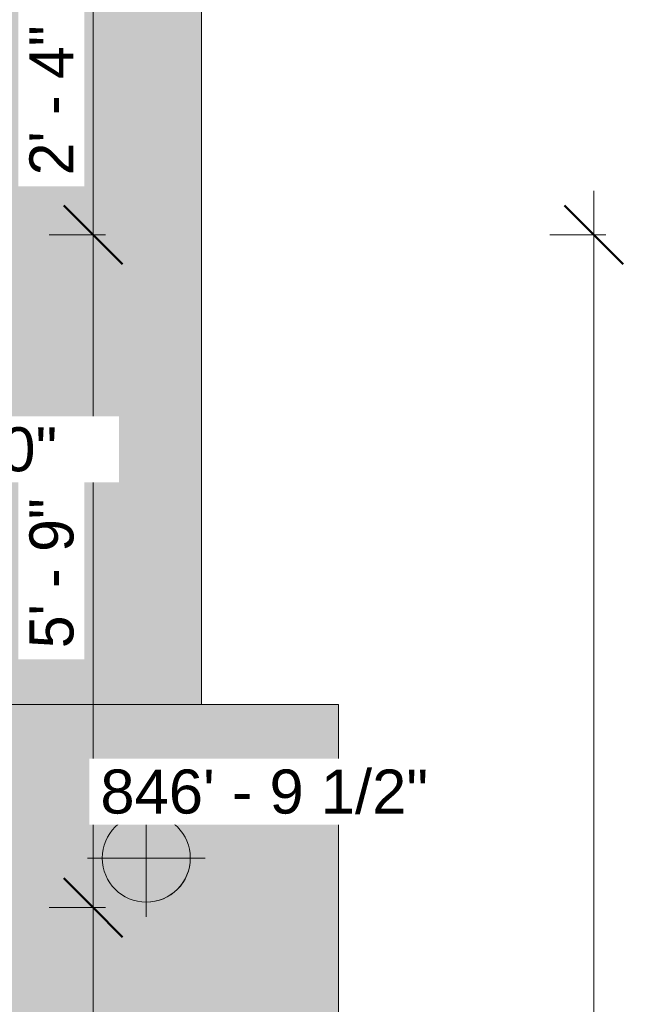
# Model space of a CAD drawing. Header units: inches. Extents: x 1931 to 3173, y 8366 to 8904.
# Tile 48 of 55: x 3110 to 3173, y 8614 to 8715. Entities that reach past the tile are written whole.
import ezdxf

# ---------------------------------------------------------------- set-up
doc = ezdxf.new("R2010")
doc.units = ezdxf.units.IN
doc.header["$MEASUREMENT"] = 0
for name, color, linetype, lineweight in [('A-ANNO-DIMS', 211, 'Continuous', 9), ('A-ANNO-DIMS-48', 211, 'Continuous', 9), ('C-BLDG-PADS', 91, 'Continuous', 9), ('C-TOPO', 7, 'Continuous', 9), ('G-ANNO-DIMS', 111, 'Continuous', 9)]:
    doc.layers.add(name, color=color, linetype=linetype, lineweight=lineweight)
doc.styles.add('Arial', font='arial.ttf', dxfattribs={"height": 4.5})
doc.styles.add('Century Gothic', font='ufonts.com_century-gothic.ttf', dxfattribs={"height": 4.499999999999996})
doc.dimstyles.new('OD__1__Tol__', dxfattribs={"dimscale": 12, "dimtxt": 4.698757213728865, "dimasz": 0.5, "dimexe": 0.375, "dimexo": 0.2500000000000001, "dimgap": 0.06250000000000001, "dimtad": 1, "dimdec": 0, "dimzin": 3, "dimdsep": 46, "dimlunit": 4, "dimtxsty": 'Century Gothic', "dimblk1": 'OBLIQUE', "dimblk2": 'OBLIQUE', "dimsah": 1, "dimcen": 0.09, "dimdle": 0.375, "dimazin": 0, "dimtfac": 1, "dimtdec": 4, "dimtix": 1, "dimtmove": 0, "dimatfit": 3, "dimfxl": 1, "dimtvp": 1, "dimtfill": 1, "dimfrac": 2, "dimtolj": 1, "dimtzin": 0, "dimarcsym": 2})

# ---------------------------------------------------------------- blocks, each defined once
blk = doc.blocks.new('DIMBLOCK9-FLOOR PLAN - BASEMENT')
at = {"layer": 'A-ANNO-DIMS-48', "lineweight": 50}
for p, q in [((3117.535755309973, 8720.444381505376), (3114.535755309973, 8723.444381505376)), ((3117.535755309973, 8720.444381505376), (3120.535755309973, 8717.444381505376)), ((3117.535755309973, 8692.569381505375), (3114.535755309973, 8695.569381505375)), ((3117.535755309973, 8692.569381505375), (3120.535755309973, 8689.569381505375))]:
    blk.add_line(p, q, dxfattribs=at)
at = {"layer": 'A-ANNO-DIMS-48'}
for p, q in [((3118.778395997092, 8720.444381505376), (3113.035755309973, 8720.444381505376)), ((3117.535755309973, 8720.444381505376), (3117.535755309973, 8692.569381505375)), ((3117.535755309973, 8720.444381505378), (3118.778395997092, 8720.444381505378)), ((3118.778395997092, 8692.569381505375), (3113.035755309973, 8692.569381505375)), ((3117.535755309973, 8692.569381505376), (3118.778395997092, 8692.569381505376))]:
    blk.add_line(p, q, dxfattribs=at)
at = {"layer": 'A-ANNO-DIMS-48', "color": 0, "insert": (3111.017836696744, 8698.638327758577), "char_height": 4.499999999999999, "width": 18.88452899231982, "attachment_point": 1, "rotation": 90, "line_spacing_factor": 0.9845015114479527, "style": 'Century Gothic', "bg_fill": 3, "box_fill_scale": 1.25, "bg_fill_color": 256, "bg_fill_true_color": 13158600, "bg_fill_transparency": 0}
blk.add_mtext('2\' - 4"', dxfattribs=at)
blk = doc.blocks.new('_Oblique')
at = {"color": 0, "linetype": 'ByBlock', "lineweight": -2}
blk.add_line((-0.5, -0.5), (0.5, 0.5), dxfattribs=at)
blk = doc.blocks.new('DIMBLOCK10-FLOOR PLAN - BASEMENT')
at = {"layer": 'A-ANNO-DIMS-48', "lineweight": 50}
for p, q in [((3117.535755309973, 8692.569381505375), (3114.535755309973, 8695.569381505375)), ((3117.535755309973, 8692.569381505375), (3120.535755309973, 8689.569381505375)), ((3117.535755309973, 8623.81938150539), (3114.535755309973, 8626.81938150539)), ((3117.535755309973, 8623.81938150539), (3120.535755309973, 8620.81938150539))]:
    blk.add_line(p, q, dxfattribs=at)
at = {"layer": 'A-ANNO-DIMS-48'}
for p, q in [((3118.778395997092, 8692.569381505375), (3113.035755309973, 8692.569381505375)), ((3117.535755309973, 8692.569381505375), (3117.535755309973, 8623.81938150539)), ((3117.535755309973, 8692.569381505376), (3118.778395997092, 8692.569381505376)), ((3118.778395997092, 8623.81938150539), (3113.035755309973, 8623.81938150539)), ((3117.535755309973, 8623.81938150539), (3118.778395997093, 8623.81938150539))]:
    blk.add_line(p, q, dxfattribs=at)
at = {"layer": 'A-ANNO-DIMS-48', "color": 0, "insert": (3111.017836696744, 8650.325827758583), "char_height": 4.499999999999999, "width": 18.88452899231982, "attachment_point": 1, "rotation": 90, "line_spacing_factor": 0.9845015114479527, "style": 'Century Gothic', "bg_fill": 3, "box_fill_scale": 1.25, "bg_fill_color": 256, "bg_fill_true_color": 13158600, "bg_fill_transparency": 0}
blk.add_mtext('5\' - 9"', dxfattribs=at)
blk = doc.blocks.new('DIMBLOCK11-FLOOR PLAN - BASEMENT')
at = {"layer": 'A-ANNO-DIMS-48', "lineweight": 50}
for p, q in [((3117.535755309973, 8623.81938150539), (3114.535755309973, 8626.81938150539)), ((3117.535755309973, 8623.81938150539), (3120.535755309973, 8620.81938150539)), ((3117.535755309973, 8510.319381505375), (3114.535755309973, 8513.319381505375)), ((3117.535755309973, 8510.319381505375), (3120.535755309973, 8507.319381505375))]:
    blk.add_line(p, q, dxfattribs=at)
at = {"layer": 'A-ANNO-DIMS-48'}
for p, q in [((3118.778395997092, 8623.81938150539), (3113.035755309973, 8623.81938150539)), ((3117.535755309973, 8623.81938150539), (3117.535755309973, 8510.319381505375)), ((3117.535755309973, 8623.81938150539), (3118.778395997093, 8623.81938150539)), ((3118.778395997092, 8510.319381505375), (3113.035755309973, 8510.319381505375)), ((3117.535755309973, 8510.319381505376), (3118.778395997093, 8510.319381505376))]:
    blk.add_line(p, q, dxfattribs=at)
at = {"layer": 'A-ANNO-DIMS-48', "color": 0, "insert": (3111.017836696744, 8559.200827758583), "char_height": 4.499999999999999, "width": 18.88452899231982, "attachment_point": 1, "rotation": 90, "line_spacing_factor": 0.9845015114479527, "style": 'Century Gothic', "bg_fill": 3, "box_fill_scale": 1.25, "bg_fill_color": 256, "bg_fill_true_color": 13158600, "bg_fill_transparency": 0}
blk.add_mtext('9\' - 6"', dxfattribs=at)
blk = doc.blocks.new('DIMBLOCK24-FLOOR PLAN - BASEMENT')
at = {"layer": 'A-ANNO-DIMS-48'}
for p, q in [((3168.670523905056, 8697.069381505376), (3168.670523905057, 8392.06938133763)), ((3169.913164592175, 8692.569381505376), (3164.170523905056, 8692.569381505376)), ((3168.670523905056, 8692.569381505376), (3169.913164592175, 8692.569381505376)), ((3169.913164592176, 8396.56938133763), (3164.170523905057, 8396.56938133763)), ((3168.670523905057, 8396.56938133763), (3169.913164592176, 8396.56938133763))]:
    blk.add_line(p, q, dxfattribs=at)
at = {"layer": 'A-ANNO-DIMS-48', "lineweight": 50}
for p, q in [((3168.670523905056, 8692.569381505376), (3165.670523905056, 8695.569381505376)), ((3168.670523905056, 8692.569381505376), (3171.670523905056, 8689.569381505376)), ((3168.670523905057, 8396.56938133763), (3165.670523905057, 8399.56938133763)), ((3168.670523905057, 8396.56938133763), (3171.670523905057, 8393.56938133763))]:
    blk.add_line(p, q, dxfattribs=at)
at = {"layer": 'A-ANNO-DIMS-48', "color": 0, "insert": (3162.152605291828, 8534.948116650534), "char_height": 4.499999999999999, "width": 23.09103545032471, "attachment_point": 1, "rotation": 90, "line_spacing_factor": 0.9845015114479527, "style": 'Century Gothic', "bg_fill": 3, "box_fill_scale": 1.25, "bg_fill_color": 256, "bg_fill_true_color": 13158600, "bg_fill_transparency": 0}
blk.add_mtext('24\' - 8"', dxfattribs=at)
blk = doc.blocks.new('Spot Elevations - Spot Elevation - Target Filled-49714-FLOOR PLAN - BASEMENT')
at = {"layer": 'G-ANNO-DIMS'}
h = blk.add_hatch(color=256, dxfattribs=at)
edge = h.paths.add_edge_path(flags=0)
edge.add_line((1.249000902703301e-16, 0), (-0.09374999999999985, 0))
edge.add_arc((5.724587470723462e-16, -3.434752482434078e-16), 0.09375000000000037, 90.00000000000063, 180.0000000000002, ccw=False)
edge.add_line((1.249000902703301e-16, 0.09375000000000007), (1.249000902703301e-16, 0))
h = blk.add_hatch(color=256, dxfattribs=at)
edge = h.paths.add_edge_path(flags=0)
edge.add_line((1.249000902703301e-16, 0), (0.09375000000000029, 0))
edge.add_arc((2.289834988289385e-16, 6.245004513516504e-17), 0.09374999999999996, 269.99999999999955, 359.99999999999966, ccw=False)
edge.add_line((1.249000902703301e-16, -0.09375), (1.249000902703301e-16, 0))
for p, q in [((-2.706168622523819e-16, 0.1243846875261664), (-2.706168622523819e-16, -0.125)), ((1.249000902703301e-16, 0), (1.249000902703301e-16, 0.09375000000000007)), ((0.1250000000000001, 7.067913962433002e-16), (-0.1249999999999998, 7.067913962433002e-16)), ((-0.09374999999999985, 0), (1.249000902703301e-16, 0)), ((1.249000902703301e-16, 0), (1.249000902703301e-16, -0.09375)), ((0.09375000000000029, 0), (1.249000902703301e-16, 0))]:
    blk.add_line(p, q, dxfattribs=at)
blk.add_circle((1.249000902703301e-16, 0), 0.09375000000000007, dxfattribs=at)
for centre, radius, start, end in [((5.724587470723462e-16, -3.434752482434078e-16), 0.09375000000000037, 90.00000000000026, 179.9999999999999), ((2.289834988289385e-16, 6.245004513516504e-17), 0.09374999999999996, 269.9999999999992, 359.9999999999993)]:
    blk.add_arc(centre, radius, start, end, dxfattribs=at)

msp = doc.modelspace()

# ---------------------------------------------------------------- hatches: boundary and pattern name
at = {"layer": 'C-BLDG-PADS'}
h = msp.add_hatch(dxfattribs=at)
h.set_pattern_fill('FP_9', color=256, style=0, pattern_type=2)
h.set_pattern_definition([(0, (0.8029999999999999, 0), (15.357, 3.84), [0.633, -10.884, 0.633, -10.884, -61.427]), (0, (0.8029999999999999, 0), (15.357, 3.84), [-23.035, 0.633, -22.402, 0.633, -10.884, -26.874]), (0, (0.8029999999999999, 0), (15.357, 3.84), [-57.588, 0.633, -7.045, 0.633, -18.562]), (119.995, (6.562, 1.92), (-11.00267831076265, 11.38187835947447), [0.634, -10.886, 0.634, -10.886, -61.437]), (119.995, (6.562, 1.92), (-11.00267831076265, 11.38187835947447), [-23.039, 0.634, -22.405, 0.634, -10.886, -26.879]), (119.995, (6.562, 1.92), (-11.00267831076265, 11.38187835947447), [-57.597, 0.634, -7.046, 0.634, -18.565]), (240.005, (8.482000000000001, 9.6), (-4.354000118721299, -15.22203021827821), [0.634, -10.886, 0.634, -10.886, -61.437]), (240.005, (8.482000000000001, 9.6), (-4.354000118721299, -15.22203021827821), [-23.039, 0.634, -22.405, 0.634, -10.886, -26.879]), (240.005, (8.482000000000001, 9.6), (-4.354000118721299, -15.22203021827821), [-57.597, 0.634, -7.046, 0.634, -18.565])])
h.paths.add_polyline_path([(3001.018247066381, 8644.569381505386), (3128.597173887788, 8644.569580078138), (3128.597173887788, 8868.569381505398), (3074.336683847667, 8868.56909179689), (3074.336683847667, 8692.569381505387), (3043.185687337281, 8692.569381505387), (3043.180683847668, 8692.139387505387), (3042.336683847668, 8692.139387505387), (3042.336683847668, 8692.569381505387), (3006.336683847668, 8692.569381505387), (3006.336683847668, 8692.139387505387), (3005.487680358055, 8692.139387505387), (3005.487680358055, 8692.569381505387), (2977.336683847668, 8692.569381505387), (2977.336683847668, 8644.569381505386)], flags=0)
h.paths.add_polyline_path([(2770.414869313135, 8700.56938150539), (3066.336683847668, 8700.56938150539), (3066.336683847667, 8868.56909179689), (2715.836683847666, 8868.56909179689), (2715.836683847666, 8700.56938150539)], flags=0)
h.paths.add_polyline_path([(3061.800876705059, 8721.288131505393), (3061.800876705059, 8722.288131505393), (3064.634683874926, 8722.288131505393), (3064.634683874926, 8721.288131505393), (3063.801179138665, 8721.288131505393)], flags=0)
h.paths.add_polyline_path([(3065.985121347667, 8722.569381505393), (3063.985121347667, 8722.569381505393), (3063.985121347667, 8846.569381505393), (3065.985121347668, 8846.569381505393), (3065.985121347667, 8723.569381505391)], flags=0)
h.paths.add_polyline_path([(3017.966103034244, 8828.87076682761), (3017.967199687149, 8828.89097625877), (3017.977682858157, 8828.876262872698)], flags=0)
h.paths.add_polyline_path([(3018.096814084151, 8761.394177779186), (3018.083297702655, 8761.430213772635), (3018.054051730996, 8761.434202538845), (3018.054051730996, 8761.418489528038), (3018.094851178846, 8761.39529375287)], flags=0)
h.paths.add_polyline_path([(3018.089001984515, 8761.355749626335), (3018.083297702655, 8761.395118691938), (3018.049295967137, 8761.382742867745), (3018.087104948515, 8761.356790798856)], flags=0)
h.paths.add_polyline_path([(3018.081598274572, 8761.31927120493), (3018.075090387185, 8761.357277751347), (3018.078166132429, 8761.335975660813), (3018.06368570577, 8761.335975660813), (3018.079885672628, 8761.320170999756)], flags=0)
h.paths.add_polyline_path([(3018.075090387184, 8761.287245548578), (3018.075090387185, 8761.320317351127), (3018.027374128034, 8761.311116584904), (3018.073693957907, 8761.287944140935)], flags=0)
h.paths.add_polyline_path([(2935.803708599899, 8748.834633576), (2932.234428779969, 8748.913086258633), (2928.954691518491, 8749.104702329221), (2925.889673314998, 8749.38943424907), (2922.733598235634, 8749.79401592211), (2919.919915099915, 8750.246542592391), (2916.925493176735, 8750.843654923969), (2916.650152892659, 8750.952529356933), (2916.326036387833, 8751.144290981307), (2916.062875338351, 8751.36585924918), (2915.818415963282, 8751.664642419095), (2915.666938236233, 8751.934192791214), (2915.604400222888, 8752.142155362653), (2915.604006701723, 8752.613895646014), (2915.374049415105, 8752.704099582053), (2915.235023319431, 8752.76151785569), (2910.366082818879, 8752.78220081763), (2910.209172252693, 8752.850045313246), (2910.094108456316, 8752.939549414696), (2909.997692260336, 8753.065465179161), (2909.933484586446, 8753.230191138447), (2909.916396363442, 8753.369452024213), (2909.916396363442, 8755.45833896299), (2907.124916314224, 8755.473603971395), (2880.811111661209, 8756.944561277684), (2854.489017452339, 8761.423705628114), (2801.711012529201, 8777.916821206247), (2800.010696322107, 8781.81947559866), (2767.733485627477, 8792.852053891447), (2748.442460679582, 8792.852053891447), (2748.442460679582, 8792.878177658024), (2737.521202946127, 8792.893367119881), (2737.290102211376, 8793.034902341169), (2737.076968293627, 8793.213650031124), (2736.905054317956, 8793.404221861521), (2736.761474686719, 8793.610275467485), (2736.639352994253, 8793.839710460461), (2736.395715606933, 8794.38273798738), (2736.308489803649, 8794.7138686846), (2736.274292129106, 8795.104046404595), (2736.308791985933, 8795.496157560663), (2736.410523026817, 8795.871581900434), (2736.681206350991, 8796.457094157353), (2736.87129199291, 8796.761109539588), (2737.02548908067, 8796.943251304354), (2737.21615732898, 8797.118132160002), (2737.423249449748, 8797.261173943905), (2737.567596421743, 8797.32986245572), (2767.733485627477, 8797.32986245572), (2800.010688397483, 8808.362422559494), (2801.711065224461, 8812.265112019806), (2854.55450316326, 8828.778681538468), (2880.912321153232, 8833.243012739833), (2907.397990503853, 8834.723577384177), (2909.109516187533, 8834.723577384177), (2909.156090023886, 8838.091622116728), (2909.237063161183, 8838.307875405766), (2909.398637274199, 8838.575693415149), (2909.613285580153, 8838.812289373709), (2909.873581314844, 8839.009469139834), (2910.210265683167, 8839.174522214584), (2910.493790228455, 8839.259891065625), (2912.029950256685, 8839.617350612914), (2912.398671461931, 8839.68870516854), (2917.550609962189, 8840.495836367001), (2920.151766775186, 8840.818049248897), (2923.266635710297, 8841.099429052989), (2926.44143413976, 8841.276247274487), (2929.620734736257, 8841.343505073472), (2932.800041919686, 8841.301170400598), (2935.974837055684, 8841.149342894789), (2938.972544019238, 8840.906670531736), (2942.130969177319, 8840.541601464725), (2944.994736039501, 8840.117340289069), (2947.995056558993, 8839.558629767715), (2948.280264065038, 8839.449178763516), (2948.597754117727, 8839.267190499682), (2948.861251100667, 8839.052639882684), (2949.089527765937, 8838.78972254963), (2949.263119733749, 8838.495695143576), (2949.327775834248, 8838.314179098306), (2949.345258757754, 8836.810343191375), (2950.005743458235, 8836.683773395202), (2952.135304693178, 8836.219745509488), (2952.155961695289, 8836.969761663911), (2952.238620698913, 8837.149471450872), (2952.33743124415, 8837.263807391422), (2952.474228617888, 8837.356538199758), (2952.623883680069, 8837.407415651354), (2952.791797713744, 8837.420398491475), (2990.196486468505, 8837.399676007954), (2990.353387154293, 8837.331848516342), (2990.468460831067, 8837.242320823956), (2990.564880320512, 8837.116411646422), (2990.629073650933, 8836.951679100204), (2990.646163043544, 8836.812424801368), (2990.646163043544, 8833.577323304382), (3013.084968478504, 8832.08140145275), (3013.084968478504, 8827.581085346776), (3014.187444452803, 8827.250342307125), (3014.187444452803, 8834.494312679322), (3014.242234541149, 8834.880629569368), (3014.4372208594, 8835.282261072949), (3014.658291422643, 8835.549756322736), (3014.991234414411, 8835.786938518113), (3015.430958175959, 8835.942421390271), (3015.79503754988, 8835.986911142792), (3016.211107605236, 8835.936066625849), (3016.598827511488, 8835.786938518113), (3016.931770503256, 8835.54975632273), (3017.187238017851, 8835.24061191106), (3017.347840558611, 8834.880629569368), (3017.402617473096, 8834.494312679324), (3017.40563428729, 8828.383656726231), (3017.582822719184, 8828.60252725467), (3017.801698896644, 8828.779722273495), (3017.977682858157, 8828.87330380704), (3018.070914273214, 8828.915195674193), (3018.089001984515, 8828.934581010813), (3019.204814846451, 8828.944612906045), (3019.204814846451, 8829.424260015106), (3019.447674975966, 8829.424260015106), (3019.447674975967, 8831.869131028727), (3022.475173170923, 8831.869131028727), (3022.475173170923, 8825.336628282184), (3022.225383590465, 8825.336628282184), (3022.225383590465, 8824.838958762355), (3032.650378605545, 8821.711464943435), (3041.26816523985, 8795.090964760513), (3032.650378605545, 8768.470464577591), (3022.225383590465, 8765.342957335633), (3022.225383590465, 8764.845255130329), (3022.475173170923, 8764.845255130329), (3022.475173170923, 8758.312758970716), (3019.447674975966, 8758.312758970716), (3019.447674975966, 8760.757629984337), (3019.204814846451, 8760.757629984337), (3019.204814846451, 8761.237277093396), (3018.070914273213, 8761.26669432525), (3018.069926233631, 8761.288376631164), (3017.895596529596, 8761.3470071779), (3017.724665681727, 8761.456082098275), (3017.518705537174, 8761.648130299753), (3017.402617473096, 8761.757908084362), (3017.402617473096, 8755.687564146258), (3017.347840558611, 8755.301253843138), (3017.152827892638, 8754.899661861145), (3016.931770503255, 8754.632153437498), (3016.598827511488, 8754.394931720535), (3016.211107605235, 8754.245803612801), (3015.79503754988, 8754.194965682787), (3015.378954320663, 8754.245803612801), (3014.991234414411, 8754.394931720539), (3014.658291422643, 8754.632153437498), (3014.402810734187, 8754.941264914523), (3014.242234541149, 8755.301253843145), (3014.187444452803, 8755.68756414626), (3014.187444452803, 8762.93157980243), (3013.084968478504, 8762.600837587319), (3013.084968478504, 8758.100514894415), (2990.910997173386, 8756.622249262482), (2990.89034055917, 8753.212090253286), (2990.807687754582, 8753.03239878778), (2990.708870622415, 8752.91806284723), (2990.572073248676, 8752.825384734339), (2990.422431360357, 8752.774454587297), (2990.254490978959, 8752.76151785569), (2955.812025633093, 8752.740604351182), (2955.794636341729, 8751.98424028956), (2955.692793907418, 8751.705296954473), (2955.518934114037, 8751.424338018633), (2955.285101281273, 8751.176749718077), (2955.033530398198, 8750.992749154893), (2954.712223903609, 8750.838279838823), (2954.426041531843, 8750.754157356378), (2952.975876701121, 8750.409918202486), (2952.515980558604, 8750.324764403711), (2947.732132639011, 8749.621449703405), (2944.704385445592, 8749.272954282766), (2941.939296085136, 8749.040220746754), (2938.391713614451, 8748.877691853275), (2936.456282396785, 8748.845490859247)], flags=0)
h.paths.add_polyline_path([(3018.111502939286, 8761.466475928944), (3018.133287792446, 8761.502282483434), (3019.034178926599, 8761.522839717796), (3019.204814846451, 8761.531686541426), (3019.204814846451, 8762.011346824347), (3019.447674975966, 8762.011346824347), (3019.447674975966, 8764.509646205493), (3019.010210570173, 8764.378407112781), (3019.010210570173, 8763.193055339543), (3017.535159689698, 8763.193055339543), (3017.51543841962, 8762.117284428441), (3017.484456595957, 8762.095317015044), (3017.510076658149, 8762.053677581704), (3017.538202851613, 8762.042667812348), (3017.661189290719, 8761.846541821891), (3017.806238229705, 8761.693157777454), (3018.007679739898, 8761.55430489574), (3018.057156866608, 8761.506616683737), (3018.065631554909, 8761.4932035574), (3018.109803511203, 8761.467466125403)], flags=0)
h.paths.add_polyline_path([(3018.106376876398, 8761.441293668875), (3018.090912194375, 8761.467346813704), (3018.096814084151, 8761.445361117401), (3018.104494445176, 8761.4421049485)], flags=0)
h.paths.add_polyline_path([(3018.122713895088, 8761.521661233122), (3018.133287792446, 8761.53150488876), (3018.122765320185, 8761.521661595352)], flags=0)
h.paths.add_polyline_path([(2799.147682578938, 8786.144501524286), (2798.75321684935, 8790.592375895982), (2793.870412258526, 8790.592375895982), (2793.850757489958, 8791.299949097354), (2792.882518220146, 8791.299949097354), (2792.882518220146, 8788.285980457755), (2798.648348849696, 8786.315177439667)], flags=0)
h.paths.add_polyline_path([(2793.870412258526, 8798.881967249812), (2793.870412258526, 8799.551041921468), (2798.749801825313, 8799.551041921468), (2799.147681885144, 8804.03741026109), (2792.882518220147, 8801.895935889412), (2792.882518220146, 8798.881967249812), (2793.850757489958, 8798.881967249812)], flags=0)
h.paths.add_polyline_path([(2770.366281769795, 8799.506711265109), (2770.171796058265, 8800.035009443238), (2771.780943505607, 8800.649965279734), (2771.350665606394, 8801.818770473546), (2771.20037819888, 8801.763433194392), (2770.131953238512, 8804.602294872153), (2770.038107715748, 8804.773578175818), (2764.38324100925, 8802.691558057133), (2764.371885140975, 8802.407635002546), (2764.259568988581, 8802.092226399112), (2764.078631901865, 8801.843490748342), (2763.884089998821, 8801.680922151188), (2763.675301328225, 8801.571252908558), (2763.323087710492, 8801.511730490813), (2763.094205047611, 8801.526305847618), (2762.842880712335, 8801.604530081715), (2762.550052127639, 8801.813336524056), (2762.387474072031, 8802.007887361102), (2762.277807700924, 8802.216679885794), (2762.21822061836, 8802.567144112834), (2762.226640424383, 8802.77778097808), (2762.351195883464, 8803.112559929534), (2762.519893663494, 8803.341925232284), (2762.714442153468, 8803.504497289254), (2762.923228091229, 8803.614163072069), (2763.275444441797, 8803.67368522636), (2763.504327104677, 8803.659108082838), (2763.755644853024, 8803.580885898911), (2764.048473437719, 8803.372090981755), (2764.189278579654, 8803.22030414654), (2769.844223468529, 8805.30209980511), (2769.79613051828, 8805.602204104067), (2769.833777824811, 8806.09868740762), (2770.002037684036, 8806.57639307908), (2770.233291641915, 8806.94234147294), (2770.655745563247, 8807.311905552), (2771.051592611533, 8807.519817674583), (2771.566644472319, 8807.630072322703), (2772.112424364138, 8807.591040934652), (2772.595527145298, 8807.42006519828), (2772.962757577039, 8807.185979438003), (2773.335836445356, 8806.753112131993), (2773.535728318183, 8806.372545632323), (2773.67739211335, 8805.73939669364), (2774.670768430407, 8803.041036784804), (2774.527792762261, 8802.965811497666), (2774.966574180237, 8801.80014594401), (2777.039725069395, 8802.563350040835), (2777.234210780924, 8802.035038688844), (2770.414869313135, 8799.524598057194)], flags=0)
h.paths.add_polyline_path([(3018.096814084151, 8828.787712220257), (3018.069063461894, 8828.815195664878), (3018.039787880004, 8828.783738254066), (3018.094851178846, 8828.787575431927)], flags=0)
h.paths.add_polyline_path([(3018.104494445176, 8828.749942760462), (3018.083297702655, 8828.780027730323), (3018.061415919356, 8828.762181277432), (3018.102584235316, 8828.74985735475)], flags=0)
h.paths.add_polyline_path([(3018.111502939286, 8828.715407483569), (3018.089001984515, 8828.733211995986), (3018.098790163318, 8828.714870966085), (3018.109803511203, 8828.715335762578)], flags=0)
h.paths.add_polyline_path([(3019.447674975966, 8825.67227196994), (3019.447674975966, 8828.170543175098), (3019.204814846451, 8828.170543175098), (3019.204814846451, 8828.650196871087), (3018.4780656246, 8828.674766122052), (3018.4780656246, 8828.67960751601), (3018.114598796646, 8828.700171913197), (3018.094851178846, 8828.705707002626), (3018.057156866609, 8828.675273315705), (3018.054051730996, 8828.651185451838), (3017.850001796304, 8828.524151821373), (3017.679887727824, 8828.358443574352), (3017.552193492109, 8828.166704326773), (3017.510076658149, 8828.128205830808), (3017.498514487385, 8828.119725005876), (3017.498892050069, 8828.067966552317), (3017.535159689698, 8828.06058993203), (3017.535159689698, 8826.988854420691), (3019.010210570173, 8826.988854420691), (3019.010210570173, 8825.80351138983)], flags=0)
h.paths.add_polyline_path([(3018.194335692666, 8828.308633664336), (3018.122763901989, 8828.66022876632), (3018.124810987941, 8828.65019804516)], flags=0)
h.paths.add_polyline_path([(3018.064286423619, 8828.823423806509), (3018.085207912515, 8828.844860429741), (3018.070565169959, 8828.83359484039), (3018.064889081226, 8828.824400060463)], flags=0)
h.paths.add_polyline_path([(3017.977682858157, 8828.845907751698), (3018.078186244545, 8828.879395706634), (3018.059666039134, 8828.886927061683), (3017.981296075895, 8828.84771558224)], flags=0)
h.paths.add_polyline_path([(3063.801179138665, 8846.850631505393), (3061.800876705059, 8846.850631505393), (3061.800876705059, 8847.850631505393), (3064.634683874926, 8847.850631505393), (3064.634683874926, 8846.850631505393), (3063.985121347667, 8846.850631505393)], flags=0)
h = msp.add_hatch(dxfattribs=at)
h.set_pattern_fill('FP_8', color=256, style=0, pattern_type=2)
h.set_pattern_definition([(0, (1.053, 0), (7.678, 1.92), [0.633, -5.125, 0.633, -5.125, -30.713]), (0, (1.053, 0), (7.678, 1.92), [-11.518, 0.633, -10.884, 0.633, -5.125, -13.437]), (0, (1.053, 0), (7.678, 1.92), [-28.794, 0.633, -3.206, 0.633, -8.964]), (119.995, (3.932, 0.96), (-5.501772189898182, 5.690689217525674), [0.634, -5.126, 0.634, -5.126, -30.718]), (119.995, (3.932, 0.96), (-5.501772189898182, 5.690689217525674), [-11.519, 0.634, -10.886, 0.634, -5.126, -13.439]), (119.995, (3.932, 0.96), (-5.501772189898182, 5.690689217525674), [-28.798, 0.634, -3.206, 0.634, -8.966000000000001]), (240.005, (4.891999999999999, 4.8), (-2.17656702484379, -7.611265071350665), [0.634, -5.126, 0.634, -5.126, -30.718]), (240.005, (4.891999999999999, 4.8), (-2.17656702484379, -7.611265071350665), [-11.519, 0.634, -10.886, 0.634, -5.126, -13.439]), (240.005, (4.891999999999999, 4.8), (-2.17656702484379, -7.611265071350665), [-28.798, 0.634, -3.206, 0.634, -8.966000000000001])])
h.paths.add_polyline_path([(3103.002109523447, 8405.668616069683), (3142.597173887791, 8405.668945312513), (3142.597173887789, 8644.569381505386), (2851.538557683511, 8644.569381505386), (2841.298064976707, 8666.530188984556), (2837.79818323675, 8667.380767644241), (2842.896164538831, 8669.757995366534), (2839.396282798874, 8670.60857402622), (2829.155790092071, 8692.569381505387), (2646.336683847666, 8692.569381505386), (2646.336683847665, 8651.418384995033), (2646.391677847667, 8651.418384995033), (2646.391677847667, 8650.56938150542), (2646.336683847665, 8650.56938150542), (2646.336683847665, 8632.56938150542), (2646.391677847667, 8632.56938150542), (2646.391677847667, 8631.720378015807), (2646.336683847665, 8631.720378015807), (2646.336683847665, 8621.829322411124), (2646.391677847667, 8621.829322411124), (2646.391677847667, 8620.98031892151), (2646.336683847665, 8620.98031892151), (2646.336683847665, 8516.10531892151), (2646.391677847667, 8516.10531892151), (2646.391677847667, 8515.256315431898), (2646.336683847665, 8515.256315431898), (2646.337033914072, 8405.668945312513), (3103.002070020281, 8405.668945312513)], flags=0)
h.paths.add_polyline_path([(2752.413047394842, 8496.481151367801), (2739.867590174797, 8509.026608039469), (2752.413047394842, 8521.57206800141), (2755.287636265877, 8521.240406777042), (2757.927486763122, 8520.295838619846), (2760.256965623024, 8518.814004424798), (2762.200439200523, 8516.870527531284), (2763.682276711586, 8514.541054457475), (2764.626845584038, 8511.901199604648), (2764.958506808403, 8509.026610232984), (2764.626845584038, 8506.1520215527), (2763.682276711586, 8503.512171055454), (2762.200439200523, 8501.182689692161), (2760.256965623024, 8499.239218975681), (2757.927486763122, 8497.75737796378), (2755.287636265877, 8496.812796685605)], flags=0)
h.paths.add_polyline_path([(2722.718503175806, 8504.415693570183), (2719.704547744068, 8504.763435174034), (2716.936711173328, 8505.753797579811), (2714.494294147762, 8507.307473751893), (2712.456596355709, 8509.345174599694), (2710.902915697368, 8511.787586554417), (2709.912553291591, 8514.555427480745), (2709.56481168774, 8517.569383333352), (2709.912553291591, 8520.58333890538), (2710.902915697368, 8523.351175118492), (2712.456596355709, 8525.793594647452), (2714.494294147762, 8527.831289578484), (2716.936711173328, 8529.384973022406), (2719.704547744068, 8530.375348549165), (2722.718503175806, 8530.72307309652), (2735.87219236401, 8517.569385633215), (2723.066243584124, 8504.763435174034)], flags=0)

# ---------------------------------------------------------------- linework, layer by layer
for p, q in [((3142.597173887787, 8644.569381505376), (2977.336683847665, 8644.569381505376)), ((3142.597173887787, 8405.668616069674), (3142.597173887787, 8644.569381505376))]:
    msp.add_line(p, q, dxfattribs=at)
at = {"layer": 'C-TOPO'}
for p, q in [((3128.597167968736, 8662.052490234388), (3128.597167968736, 8722.03930664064)), ((3128.597167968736, 8644.569580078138), (3128.597167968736, 8662.052490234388))]:
    msp.add_line(p, q, dxfattribs=at)

# ---------------------------------------------------------------- dimensions: what is measured, and where the dimension line sits
at = {"layer": 'A-ANNO-DIMS'}
dim = msp.add_linear_dim(base=(3168.670523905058, 8396.569381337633), p1=(3172.913164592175, 8692.569381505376), p2=(3172.913164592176, 8396.56938133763), angle=89.99999999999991, dimstyle='OD__1__Tol__', override={"dimpost": '<>', "dimfxl": 296.0000001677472}, dxfattribs=at)
dim.commit()
dim.dimension.update_dxf_attribs({"geometry": 'DIMBLOCK24-FLOOR PLAN - BASEMENT', "text_midpoint": (3165.557335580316, 8544.569381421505)})

# ---------------------------------------------------------------- next in the draw order: dimensions: what is measured, and where the dimension line sits
dim = msp.add_linear_dim(base=(3117.535755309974, 8692.56938150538), p1=(3121.778395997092, 8720.444381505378), p2=(3121.778395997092, 8692.569381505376), angle=89.99999999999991, dimstyle='OD__1__Tol__', override={"dimpost": '<>', "dimfxl": 27.87500000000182}, dxfattribs=at)
dim.commit()
dim.dimension.update_dxf_attribs({"geometry": 'DIMBLOCK9-FLOOR PLAN - BASEMENT', "text_midpoint": (3114.479161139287, 8706.506881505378)})

# ---------------------------------------------------------------- next in the draw order: dimensions: what is measured, and where the dimension line sits
dim = msp.add_linear_dim(base=(3117.535755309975, 8623.819381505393), p1=(3121.778395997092, 8692.569381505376), p2=(3121.778395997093, 8623.81938150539), angle=89.99999999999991, dimstyle='OD__1__Tol__', override={"dimpost": '<>', "dimfxl": 68.74999999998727}, dxfattribs=at)
dim.commit()
dim.dimension.update_dxf_attribs({"geometry": 'DIMBLOCK10-FLOOR PLAN - BASEMENT', "text_midpoint": (3114.422566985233, 8658.194381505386)})

# ---------------------------------------------------------------- next in the draw order: texts
at = {"layer": 'G-ANNO-DIMS', "insert": (3087.375622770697, 8672.902685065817), "char_height": 4.5, "width": 31.67862266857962, "attachment_point": 1, "line_spacing_factor": 0.9417779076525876, "style": 'Arial', "bg_fill": 3, "box_fill_scale": 1.25, "bg_fill_color": 256, "bg_fill_true_color": 13158600, "bg_fill_transparency": 0}
msp.add_mtext('845\' - 10"', dxfattribs=at)

# ---------------------------------------------------------------- next in the draw order: dimensions: what is measured, and where the dimension line sits
at = {"layer": 'A-ANNO-DIMS'}
dim = msp.add_linear_dim(base=(3117.535755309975, 8510.31938150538), p1=(3121.778395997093, 8623.81938150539), p2=(3121.778395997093, 8510.319381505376), angle=89.99999999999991, dimstyle='OD__1__Tol__', override={"dimpost": '<>', "dimfxl": 113.5000000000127}, dxfattribs=at)
dim.commit()
dim.dimension.update_dxf_attribs({"geometry": 'DIMBLOCK11-FLOOR PLAN - BASEMENT', "text_midpoint": (3114.422566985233, 8567.069381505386)})

# ---------------------------------------------------------------- next in the draw order: block references
at = {"layer": 'G-ANNO-DIMS', "xscale": 47.99999999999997, "yscale": 47.99999999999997, "zscale": 47.99999999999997}
msp.add_blockref('Spot Elevations - Spot Elevation - Target Filled-49714-FLOOR PLAN - BASEMENT', (3122.957475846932, 8628.879114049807), dxfattribs=at)

# ---------------------------------------------------------------- next in the draw order: texts
at = {"layer": 'G-ANNO-DIMS', "insert": (3118.268810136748, 8637.933047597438), "char_height": 4.5, "width": 40.05279770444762, "attachment_point": 1, "line_spacing_factor": 0.9417779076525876, "style": 'Arial', "bg_fill": 3, "box_fill_scale": 1.25, "bg_fill_color": 256, "bg_fill_true_color": 13158600, "bg_fill_transparency": 0}
msp.add_mtext('846\' - 9 1/2"', dxfattribs=at)

doc.saveas('drawing.dxf')
